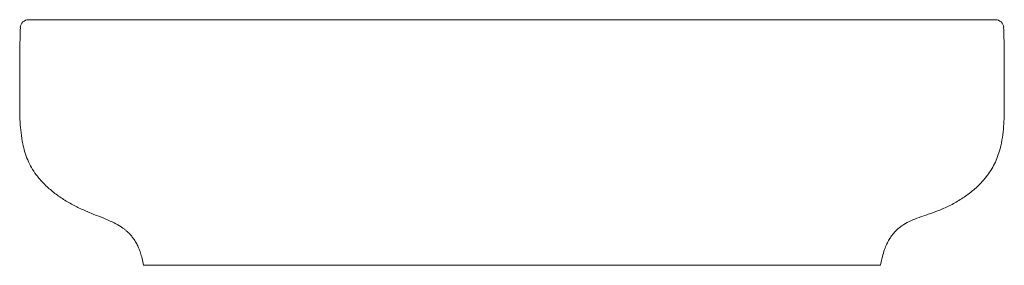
# Model space of a CAD drawing. Header units: millimetres. Extents: x 4338.428 to 4339.029, y 2388.719 to 2388.869.
import ezdxf

# ---------------------------------------------------------------- set-up
doc = ezdxf.new("R2010")
doc.units = ezdxf.units.MM
doc.layers.add('SANINDUSA', color=3, linetype='Continuous')

msp = doc.modelspace()

# ---------------------------------------------------------------- linework, layer by layer
at = {"layer": 'SANINDUSA', "linetype": 'Continuous', "lineweight": 15}
for p, q in [((4338.51219, 2388.719), (4338.50331, 2388.719)), ((4338.51219, 2388.719), (4338.57127, 2388.719)), ((4338.57127, 2388.719), (4338.72831, 2388.719)), ((4338.72831, 2388.719), (4338.88535, 2388.719)), ((4338.88535, 2388.719), (4338.94443, 2388.719)), ((4338.94443, 2388.719), (4338.95331, 2388.719))]:
    msp.add_line(p, q, dxfattribs=at)
for centre, start, end in [((4338.43311, 2388.864), 89.99993, 177.74459), ((4339.02352, 2388.864), 2.10477, 89.99998)]:
    msp.add_arc(centre, 0.005, start, end, dxfattribs=at)
for points, knots in [([(4338.42813, 2388.86418), (4338.42805, 2388.86175), (4338.42788, 2388.85665), (4338.42781, 2388.8493), (4338.42779, 2388.84248), (4338.4278, 2388.83678), (4338.4278, 2388.83209), (4338.42779, 2388.82815), (4338.42777, 2388.82475), (4338.42774, 2388.82161), (4338.42772, 2388.81863), (4338.42772, 2388.81562), (4338.42777, 2388.81159), (4338.42794, 2388.80632), (4338.42846, 2388.79984), (4338.42942, 2388.7937), (4338.43079, 2388.78816), (4338.43252, 2388.78328), (4338.43485, 2388.77861), (4338.43809, 2388.77372), (4338.44238, 2388.76877), (4338.44778, 2388.76393), (4338.45371, 2388.75963), (4338.46001, 2388.7559), (4338.46651, 2388.75277), (4338.4729, 2388.75016), (4338.47885, 2388.74786), (4338.48408, 2388.74562), (4338.48773, 2388.7437), (4338.49007, 2388.7422), (4338.49147, 2388.74119), (4338.49303, 2388.73994), (4338.4946, 2388.73846), (4338.49621, 2388.73666), (4338.49775, 2388.73458), (4338.49917, 2388.7322), (4338.50044, 2388.72952), (4338.50155, 2388.72656), (4338.50256, 2388.72301), (4338.50305, 2388.72041), (4338.50331, 2388.719)], [0, 0, 0, 0, 0.040241, 0.084253, 0.121622, 0.152872, 0.178551, 0.199163, 0.217986, 0.234752, 0.251135, 0.267199, 0.284543, 0.317685, 0.354443, 0.391889, 0.420227, 0.448711, 0.477318, 0.506233, 0.545442, 0.585299, 0.625707, 0.66638, 0.706178, 0.744888, 0.78049, 0.811577, 0.838952, 0.84843, 0.857548, 0.867481, 0.881431, 0.893241, 0.907342, 0.924185, 0.939036, 0.956243, 0.976343, 1, 1, 1, 1]), ([(4338.43319, 2388.869), (4338.43318, 2388.869), (4338.43314, 2388.869), (4338.43384, 2388.869), (4338.43512, 2388.869), (4338.4368, 2388.869), (4338.43871, 2388.869), (4338.44097, 2388.869), (4338.44281, 2388.869), (4338.44373, 2388.869)], [0, 0, 0, 0, 0.098035, 0.278533, 0.459032, 0.594031, 0.72903, 0.864515, 1, 1, 1, 1]), ([(4338.44373, 2388.869), (4338.44533, 2388.869), (4338.44748, 2388.869), (4338.4515, 2388.869), (4338.45298, 2388.869), (4338.45619, 2388.869), (4338.45793, 2388.869), (4338.46028, 2388.869), (4338.46076, 2388.869), (4338.46173, 2388.869), (4338.46222, 2388.869), (4338.46373, 2388.869), (4338.46476, 2388.869), (4338.46794, 2388.869), (4338.47016, 2388.869), (4338.47483, 2388.869), (4338.47727, 2388.869), (4338.48236, 2388.869), (4338.48501, 2388.869), (4338.48915, 2388.869), (4338.49056, 2388.869), (4338.49343, 2388.869), (4338.49489, 2388.869), (4338.49931, 2388.869), (4338.50232, 2388.869), (4338.50849, 2388.869), (4338.51164, 2388.869), (4338.51809, 2388.869), (4338.52138, 2388.869), (4338.52641, 2388.869), (4338.52811, 2388.869), (4338.53154, 2388.869), (4338.53327, 2388.869), (4338.53849, 2388.869), (4338.54199, 2388.869), (4338.54906, 2388.869), (4338.55262, 2388.869), (4338.5598, 2388.869), (4338.56342, 2388.869), (4338.56706, 2388.869)], [0, 0, 0, 0, 0.125, 0.125, 0.1875, 0.1875, 0.25, 0.25, 0.265625, 0.265625, 0.28125, 0.28125, 0.3125, 0.3125, 0.375, 0.375, 0.4375, 0.4375, 0.5, 0.5, 0.53125, 0.53125, 0.5625, 0.5625, 0.625, 0.625, 0.6875, 0.6875, 0.75, 0.75, 0.78125, 0.78125, 0.8125, 0.8125, 0.875, 0.875, 0.9375, 0.9375, 1, 1, 1, 1]), ([(4338.56706, 2388.869), (4338.59391, 2388.869), (4338.62077, 2388.869), (4338.67453, 2388.869), (4338.70143, 2388.869), (4338.72832, 2388.869)], [0, 0, 0, 0, 0.5, 0.5, 1, 1, 1, 1]), ([(4338.72832, 2388.869), (4338.75521, 2388.869), (4338.7821, 2388.869), (4338.83585, 2388.869), (4338.86272, 2388.869), (4338.88956, 2388.869)], [0, 0, 0, 0, 0.5, 0.5, 1, 1, 1, 1]), ([(4338.88956, 2388.869), (4338.89321, 2388.869), (4338.89682, 2388.869), (4338.904, 2388.869), (4338.90755, 2388.869), (4338.91461, 2388.869), (4338.91811, 2388.869), (4338.92332, 2388.869), (4338.92505, 2388.869), (4338.92849, 2388.869), (4338.93019, 2388.869), (4338.93523, 2388.869), (4338.93852, 2388.869), (4338.94497, 2388.869), (4338.94812, 2388.869), (4338.95429, 2388.869), (4338.9573, 2388.869), (4338.96171, 2388.869), (4338.96316, 2388.869), (4338.96532, 2388.869), (4338.96603, 2388.869), (4338.96744, 2388.869), (4338.96814, 2388.869), (4338.9716, 2388.869), (4338.97425, 2388.869), (4338.97935, 2388.869), (4338.98179, 2388.869), (4338.98645, 2388.869), (4338.98867, 2388.869), (4338.99184, 2388.869), (4338.99287, 2388.869), (4338.99488, 2388.869), (4338.99586, 2388.869), (4338.99868, 2388.869), (4339.00042, 2388.869), (4339.00364, 2388.869), (4339.00512, 2388.869), (4339.00914, 2388.869), (4339.01129, 2388.869), (4339.0129, 2388.869)], [0, 0, 0, 0, 0.0625, 0.0625, 0.125, 0.125, 0.1875, 0.1875, 0.21875, 0.21875, 0.25, 0.25, 0.3125, 0.3125, 0.375, 0.375, 0.4375, 0.4375, 0.46875, 0.46875, 0.484375, 0.484375, 0.5, 0.5, 0.5625, 0.5625, 0.625, 0.625, 0.6875, 0.6875, 0.71875, 0.71875, 0.75, 0.75, 0.8125, 0.8125, 0.875, 0.875, 1, 1, 1, 1]), ([(4338.95331, 2388.719), (4338.95367, 2388.72078), (4338.95431, 2388.72403), (4338.95565, 2388.72838), (4338.95706, 2388.73186), (4338.95851, 2388.73465), (4338.95995, 2388.73687), (4338.96152, 2388.73887), (4338.96316, 2388.74058), (4338.96481, 2388.742), (4338.96625, 2388.74307), (4338.96848, 2388.74454), (4338.97199, 2388.74635), (4338.97702, 2388.74832), (4338.98269, 2388.75025), (4338.9889, 2388.75245), (4338.9955, 2388.75529), (4339.00207, 2388.75897), (4339.00819, 2388.76329), (4339.01352, 2388.76799), (4339.0176, 2388.77254), (4339.02068, 2388.77685), (4339.02302, 2388.78095), (4339.02493, 2388.78542), (4339.02658, 2388.79082), (4339.0278, 2388.797), (4339.02852, 2388.80363), (4339.02878, 2388.80875), (4339.02887, 2388.81236), (4339.0289, 2388.81459), (4339.02891, 2388.81662), (4339.0289, 2388.81842), (4339.02889, 2388.82011), (4339.02888, 2388.82201), (4339.02886, 2388.82465), (4339.02883, 2388.82834), (4339.02882, 2388.83326), (4339.02883, 2388.83875), (4339.02883, 2388.84472), (4339.0288, 2388.85106), (4339.02872, 2388.85764), (4339.02857, 2388.86211), (4339.0285, 2388.86418)], [0, 0, 0, 0, 0.029939, 0.054506, 0.074843, 0.091858, 0.106238, 0.118484, 0.133568, 0.145284, 0.154288, 0.163194, 0.189286, 0.219266, 0.252072, 0.288036, 0.327839, 0.370302, 0.411875, 0.451114, 0.487179, 0.512447, 0.538211, 0.564804, 0.592439, 0.631064, 0.668464, 0.70228, 0.715551, 0.727942, 0.739093, 0.748985, 0.757532, 0.766982, 0.780314, 0.801041, 0.827819, 0.861394, 0.891518, 0.926283, 0.96594, 1, 1, 1, 1]), ([(4339.0129, 2388.869), (4339.01427, 2388.869), (4339.017, 2388.869), (4339.02, 2388.869), (4339.02213, 2388.869), (4339.02334, 2388.869), (4339.02343, 2388.869), (4339.02346, 2388.869)], [0, 0, 0, 0, 0.206434, 0.412866, 0.621049, 0.829231, 1, 1, 1, 1])]:
    msp.add_open_spline(points, degree=3, knots=knots, dxfattribs=at)

doc.saveas('drawing.dxf')
